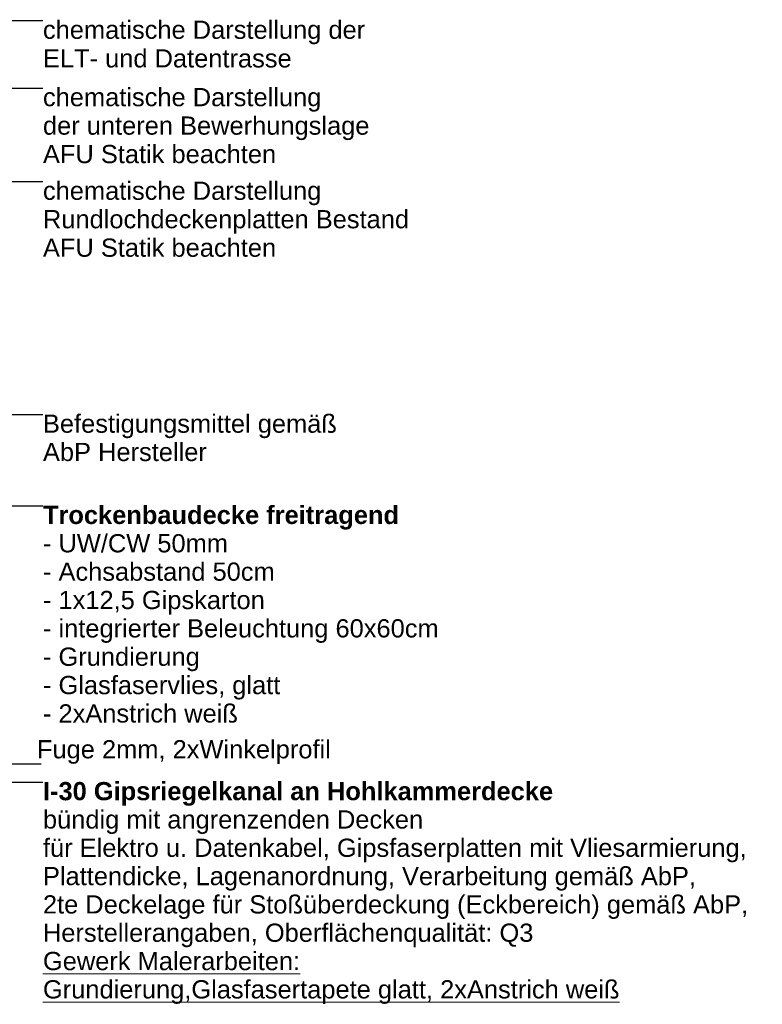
# Model space of a CAD drawing. Header units: metres. Extents: x -0.6 to 10, y -2.1 to 1.5.
# Tile 25 of 25: x 9.3 to 10, y -2.1 to -1.2. Entities that reach past the tile are written whole.
import ezdxf

# ---------------------------------------------------------------- set-up
doc = ezdxf.new("R2010")
doc.units = ezdxf.units.M
doc.header["$MEASUREMENT"] = 0
doc.layers.add('152 - Bemaßung_ Beschriftung.Ausbau', color=7, linetype='Continuous')
doc.styles.add('ERSTELLTER_STIL_1', font='txt')
doc.styles.add('ERSTELLTER_STIL_2', font='txt')
doc.dimstyles.new('ERSTELLTER_STIL__7', dxfattribs={"dimtxt": 0.18, "dimasz": 0.00912, "dimexe": 0.18, "dimexo": 0.0625, "dimgap": 0, "dimtad": 0, "dimtih": 1, "dimtoh": 1, "dimdec": 4, "dimzin": 0, "dimdsep": 46, "dimcen": 0.09, "dimadec": 0, "dimazin": 0, "dimtfac": 1, "dimtdec": 4, "dimtmove": 0, "dimatfit": 3, "dimldrblk": 'ARROWHEAD_11', "dimfxl": 1, "dimtolj": 1, "dimtzin": 0, "dimarcsym": 0})

# ---------------------------------------------------------------- blocks, each defined once
blk = doc.blocks.new('ARROWHEAD_11')
at = {"color": 0, "linetype": 'Continuous', "lineweight": 0}
blk.add_line((0, 0), (-1, 0), dxfattribs=at)
at = {"color": 0, "linetype": 'Continuous', "lineweight": 0, "const_width": 0.25, "flags": 128}
blk.add_lwpolyline([(-0.125, 0, 1), (0.125, 0, 1)], format="xyb", close=True, dxfattribs=at)

msp = doc.modelspace()

# ---------------------------------------------------------------- texts
at = {"layer": '152 - Bemaßung_ Beschriftung.Ausbau', "color": 7, "linetype": 'Continuous', "lineweight": 9, "char_height": 0.018, "attachment_point": 1}
for s, insert, line_spacing_factor, style in [('\\A1;{\\pql;\\fArial|b0|i0|c0|p38;chematische Darstellung der\\P\\pql;\\fArial|b0|i0|c0|p38;ELT\\fArial|b0|i0|c0|p38;- und \\fArial|b0|i0|c0|p38;Datentrasse}', (9.3025, -1.16262), 0.942728, 'ERSTELLTER_STIL_1'), ('\\A1;{\\pql;\\fArial|b0|i0|c0|p38;chematische Darstellung\\P\\pql;\\fArial|b0|i0|c0|p38;der unteren Bewerhungslage\\P\\pql;\\fArial|b0|i0|c0|p38;AFU Statik beachten}', (9.3025, -1.22923), 0.937921, 'ERSTELLTER_STIL_1'), ('\\A1;{\\pql;\\fArial|b0|i0|c0|p38;chematische Darstellung\\P\\pql;\\fArial|b0|i0|c0|p38;Rundlochdeckenplatten Bestand\\P\\pql;\\fArial|b0|i0|c0|p38;AFU Statik beachten}', (9.3025, -1.32175), 0.937921, 'ERSTELLTER_STIL_1'), ('\\A1;{\\pql;\\fArial|b0|i0|c0|p38;Befestigungsmittel gemäß\\P\\pql;\\fArial|b0|i0|c0|p38;AbP Hersteller}', (9.3025, -1.55199), 0.93321, 'ERSTELLTER_STIL_1'), ('\\A1;{\\pql;\\fArial|b1|i0|c0|p38;Trockenbaudecke freitragend\\P\\pql;\\fArial|b0|i0|c0|p38;- UW/CW 50mm\\P\\pql;\\fArial|b0|i0|c0|p38;- \\fArial|b0|i0|c0|p38;Achsabstand \\fArial|b0|i0|c0|p38;50cm\\P\\pql;\\fArial|b0|i0|c0|p38;- 1x12,5 Gipskarton\\P\\pql;\\fArial|b0|i0|c0|p38;- integrierter Beleuchtung 60x60cm\\P\\pql;\\fArial|b0|i0|c0|p38;- Grundierung\\P\\pql;\\fArial|b0|i0|c0|p38;- Glasfaservlies, glatt\\P\\pql;\\fArial|b0|i0|c0|p38;- 2xAnstrich weiß}', (9.3025, -1.64222), 0.934166, 'ERSTELLTER_STIL_2'), ('\\A1;{\\pql;\\fArial|b1|i0|c0|p38;I-30 Gipsriegelkanal an Hohlkammerdecke\\P\\pql;\\fArial|b0|i0|c0|p38;bündig mit angrenzenden Decken\\P\\pql;\\fArial|b0|i0|c0|p38;für Elektro u. Datenkabel, Gipsfaserplatten mit Vliesarmierung,\\P\\pql;\\fArial|b0|i0|c0|p38;Plattendicke, Lagenanordnung, Verarbeitung gemäß AbP,\\P\\pql;\\fArial|b0|i0|c0|p38;2te Deckelage für Stoßüberdeckung (Eckbereich) gemäß AbP, \\P\\pql;\\fArial|b0|i0|c0|p38;Herstellerangaben, Oberflächenqualität: Q3\\P\\pql;\\fArial|b0|i0|c0|p38;\\L\\LGewerk Malerarbeiten:\\P\\pql;\\fArial|b0|i0|c0|p38;Grundierung,Glasfasertapete glatt, 2xAnstrich weiß}', (9.3025, -1.91526), 0.93279, 'ERSTELLTER_STIL_2')]:
    msp.add_mtext(s, dxfattribs=dict(at, insert=insert, line_spacing_factor=line_spacing_factor, style=style))
at = {"layer": '152 - Bemaßung_ Beschriftung.Ausbau', "color": 7, "linetype": 'Continuous', "lineweight": 9, "insert": (9.5872, -1.8973), "char_height": 0.018, "attachment_point": 9, "style": 'ERSTELLTER_STIL_1'}
msp.add_mtext('\\A1;{\\pqr;\\fArial|b0|i0|c0|p38;Fuge\\fArial|b0|i0|c0|p38; 2mm\\fArial|b0|i0|c0|p38;, 2xWinkelprofil}', dxfattribs=at)

# ---------------------------------------------------------------- leaders
at = {"layer": '152 - Bemaßung_ Beschriftung.Ausbau', "color": 7, "linetype": 'Continuous', "lineweight": 9, "annotation_type": 0, "has_hookline": 1, "hookline_direction": 0}
for points, text_width in [([(8.56225, -1.63345), (8.6464, -1.16262), (9.3025, -1.16262)], 0.31772), ([(8.68071, -1.56314), (8.75593, -1.22923), (9.3025, -1.22923)], 0.32071), ([(8.89809, -1.36005), (8.89809, -1.32175), (9.3025, -1.32175)], 0.35791), ([(8.98065, -1.61713), (9.01603, -1.55199), (9.3025, -1.55199)], 0.28784), ([(9.11911, -1.71349), (9.16937, -1.64222), (9.3025, -1.64222)], 0.3886), ([(8.90776, -1.72005), (9.04394, -1.91526), (9.3025, -1.91526)], 0.69385), ([(9.02618, -1.72522), (9.17057, -1.8973), (9.30063, -1.8973)], 0.28658)]:
    msp.add_leader(points, dimstyle='ERSTELLTER_STIL__7', dxfattribs=dict(at, text_width=text_width))

doc.saveas('drawing.dxf')
